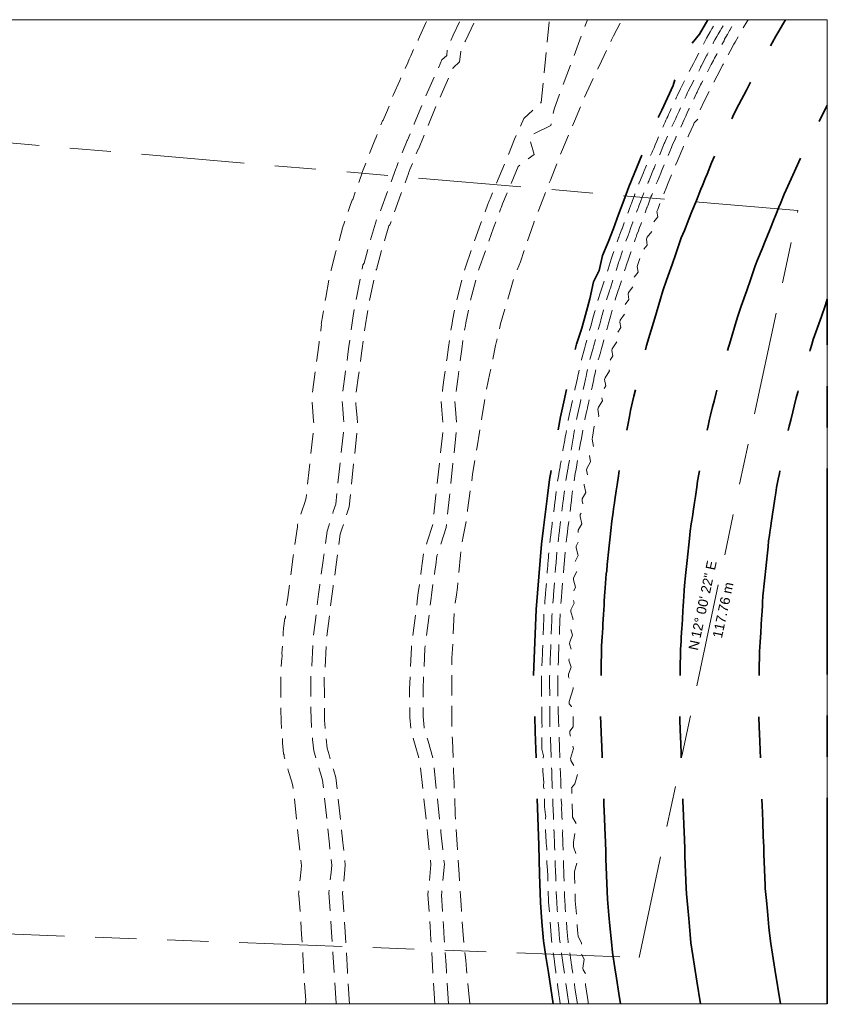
# Model space of a CAD drawing. Header units: millimetres. Extents: x -116676 to 202389, y -76107 to 75729.
# Tile 34 of 34: x 77807 to 202389, y -76107 to 75729. Entities that reach past the tile are written whole.
import ezdxf

# ---------------------------------------------------------------- set-up
doc = ezdxf.new("R2010")
doc.units = ezdxf.units.MM
doc.header["$LTSCALE"] = 1000
for name, pattern in [('Center', [50.8, 31.75, -6.35, 6.35, -6.35]), ('Double dash', [42.8625, 15.875, -4.7625, 6.35, -4.7625, 6.35, -4.7625]), ('HIDDEN2', [4.7625, 3.175, -1.5875])]:
    doc.linetypes.add(name, pattern=pattern)
for name, color, linetype, lineweight in [('C-PROP-LINE', 91, 'Double dash', 9), ('C-PROP-LINE-IDEN', 91, 'Continuous', 9), ('C-TOPO', 7, 'Continuous', 9), ('C-TOPO-MAJR', 9, 'Center', 35), ('C-TOPO-MINR', 8, 'HIDDEN2', 9)]:
    doc.layers.add(name, color=color, linetype=linetype, lineweight=lineweight)
doc.styles.add('Arial', font='arial.ttf', dxfattribs={"height": 1500})

# ---------------------------------------------------------------- blocks, each defined once
blk = doc.blocks.new('Family - ___-111661-Site')
at = {"layer": 'C-PROP-LINE'}
for p, q in [((-57744, 68231), (-59657, -60189)), ((197841, 46283), (-57744, 68231)), ((173346, -68896), (197841, 46283)), ((-59657, -60189), (173346, -68896))]:
    blk.add_line(p, q, dxfattribs=at)

msp = doc.modelspace()

# ---------------------------------------------------------------- linework, layer by layer
at = {"layer": 'C-TOPO'}
for p, q in [((202389, 75729), (21322, 75729)), ((202389, -76034), (202389, 75729)), ((202389, 75729), (202389, -76034)), ((-89808, -76034), (202389, -76034))]:
    msp.add_line(p, q, dxfattribs=at)
at = {"layer": 'C-TOPO-MAJR'}
msp.add_line((202389, -76034), (202389, 32616, 5000), dxfattribs=at)
at = {"layer": 'C-TOPO-MAJR', "flags": 128}
msp.add_lwpolyline([(160111, -76034), (159734, -73607), (159358, -71179), (158982, -68752), (158606, -66324), (158376, -63366), (158146, -60408), (158010, -56023), (157874, -51639), (157739, -47254), (157603, -42869), (157468, -38485), (157332, -34100), (157197, -29715), (157061, -25331), (157162, -22798), (157262, -20266), (157363, -17733), (157464, -15201), (157671, -12682), (157879, -10163), (158086, -7644), (158293, -5125), (158607, -2641), (158921, -158), (159235, 2325), (159550, 4808), (159970, 7231), (160390, 9655), (160811, 12078), (161231, 14502), (161742, 16789), (162252, 19076), (162464, 21463), (163273, 23650), (163683, 25704), (164518, 28170), (165233, 30768), (165762, 32691), (166341, 35290), (167176, 37043), (167699, 39365), (168589, 41396), (169385, 43539), (170181, 45682), (170977, 47825), (171774, 49967), (172604, 51974), (173435, 53980), (174266, 55987), (175097, 57993), (175971, 59895), (176845, 61797), (177720, 63699), (178594, 65600), (179268, 67624), (180625, 69536), (181335, 71828), (182655, 73471), (183956, 75729)], dxfattribs=at)
at = {"layer": 'C-TOPO-MAJR', "elevation": 5000, "flags": 128}
for points in [[(170472, -76034), (170221, -74422), (169859, -72079), (169608, -70467), (169246, -68124), (169092, -66467), (168865, -64013), (168711, -62357), (168484, -59903), (168433, -58720), (168230, -53673), (168214, -52853), (168208, -52569), (168153, -51092), (168071, -48902), (168015, -47425), (167933, -45235), (167851, -43045), (167784, -41688), (167740, -40092), (167658, -37901), (167602, -36425), (167520, -34234), (167464, -32758), (167382, -30568), (167401, -29590), (167430, -28139), (167449, -27161), (167477, -25711), (167496, -24733), (167525, -23283), (167543, -22305), (167572, -20855), (167659, -19410), (167690, -18898), (167747, -17930), (167775, -17461), (167862, -16016), (167949, -14571), (167980, -14059), (168038, -13091), (168066, -12622), (168153, -11177), (168301, -9748), (168353, -9241), (168451, -8285), (168499, -7822), (168647, -6392), (168746, -5429), (168894, -4000), (168993, -3037), (169141, -1608), (169349, -210), (169423, 285), (169562, 1220), (169629, 1674), (169837, 3072), (169977, 4013), (170185, 5411), (170325, 6353), (170533, 7751), (170800, 9103), (170895, 9582), (171073, 10485), (171159, 10924), (171426, 12275), (171606, 13186), (171873, 14538), (172053, 15448), (172320, 16800), (172539, 17676), (172864, 18978), (173083, 19854), (173408, 21156), (173627, 22032), (173953, 23334), (174171, 24210), (174497, 25512), (175006, 27206), (175763, 29722), (176018, 30569), (176396, 31827), (176651, 32675), (177030, 33933), (177600, 35570), (178447, 38000), (179017, 39638), (179864, 42068), (180335, 43240), (181030, 44966), (181501, 46137), (182196, 47863), (182890, 49589), (183129, 50183), (183597, 51347), (183833, 51933), (184528, 53659), (185212, 55146), (186253, 57407), (186937, 58894), (187979, 61155), (188751, 62651), (189903, 64878), (190676, 66374), (191828, 68601), (192274, 69376), (193076, 70767), (193435, 71390), (193881, 72165), (194462, 73172), (194908, 73947), (195488, 74954), (195935, 75729)], [(182809, -76034), (182267, -72549), (181906, -70215), (181654, -68594), (181350, -66628), (181231, -65342), (181003, -62888), (180850, -61232), (180650, -59080), (180614, -58215), (180416, -53306), (180402, -52611), (180395, -52224), (180335, -50633), (180253, -48446), (180197, -46966), (180115, -44779), (180030, -42516), (179966, -41218), (179924, -39694), (179840, -37445), (179784, -35965), (179702, -33779), (179646, -32299), (179577, -30457), (179590, -29824), (179618, -28379), (179637, -27396), (179665, -25951), (179684, -24968), (179713, -23523), (179732, -22540), (179755, -21341), (179828, -20142), (179859, -19625), (179916, -18657), (179944, -18188), (180031, -16749), (180118, -15303), (180149, -14796), (180207, -13818), (180235, -13346), (180306, -12171), (180427, -11003), (180479, -10491), (180578, -9534), (180626, -9071), (180773, -7648), (180873, -6679), (181020, -5255), (181120, -4286), (181239, -3134), (181407, -2005), (181482, -1504), (181620, -569), (181688, -116), (181895, 1276), (182035, 2224), (182243, 3616), (182383, 4564), (182548, 5670), (182759, 6739), (182855, 7224), (183033, 8127), (183119, 8565), (183385, 9911), (183566, 10828), (183832, 12173), (184013, 13090), (184221, 14140), (184366, 14724), (184690, 16020), (184911, 16902), (185235, 18198), (185455, 19080), (185779, 20376), (185999, 21258), (186254, 22277), (186681, 23698), (187437, 26209), (187693, 27062), (188070, 28314), (188326, 29167), (188628, 30171), (189113, 31563), (189958, 33988), (190530, 35630), (191281, 37784), (191645, 38690), (192339, 40414), (192811, 41588), (193505, 43312), (194199, 45038), (194440, 45635), (194907, 46798), (195142, 47381), (195727, 48834), (196285, 50049), (197327, 52309), (198011, 53797), (198937, 55805), (199581, 57054), (200734, 59282), (201506, 60778), (202389, 62485)], [(195146, -76034), (194313, -70676), (193953, -68351), (193700, -66721), (193454, -65132), (193369, -64217), (193142, -61763), (192988, -60107), (192817, -58258), (192794, -57711), (192602, -52940), (192590, -52375), (192581, -51879), (192517, -50173), (192435, -47990), (192379, -46507), (192297, -44323), (192210, -41987), (192149, -40748), (192108, -39297), (192022, -36990), (191966, -35506), (191884, -33323), (191828, -31839), (191773, -30346), (191778, -30059), (191806, -28619), (191825, -27631), (191854, -26191), (191873, -25203), (191901, -23763), (191920, -22774), (191939, -21828), (191996, -20875), (192027, -20351), (192085, -19384), (192113, -18915), (192200, -17481), (192287, -16036), (192317, -15534), (192376, -14545), (192404, -14070), (192458, -13165), (192552, -12258), (192606, -11740), (192704, -10784), (192752, -10320), (192899, -8903), (192999, -7928), (193146, -6511), (193246, -5536), (193337, -4660), (193465, -3801), (193540, -3293), (193679, -2358), (193746, -1905), (193953, -519), (194094, 435), (194300, 1821), (194442, 2775), (194563, 3589), (194718, 4374), (194815, 4866), (194993, 5769), (195080, 6207), (195345, 7546), (195527, 8470), (195791, 9808), (195973, 10732), (196121, 11480), (196194, 11772), (196517, 13062), (196739, 13950), (197061, 15240), (197283, 16128), (197605, 17418), (197827, 18306), (198011, 19042), (198356, 20191), (199110, 22696), (199368, 23554), (199743, 24801), (200001, 25659), (200227, 26408), (200626, 27555), (201469, 29975), (202043, 31623), (202389, 32616)]]:
    msp.add_lwpolyline(points, dxfattribs=at)
at = {"layer": 'C-TOPO-MINR', "flags": 128}
for points, elevation in [([(121902, -76034), (121882, -75763), (121935, -75535), (121740, -72494), (121674, -71469), (121479, -68427), (121414, -67403), (121283, -65353), (120892, -59270), (120813, -59082), (120856, -58850), (121007, -57422), (121066, -56772), (121216, -55344), (121275, -54694), (120974, -51888), (119965, -42464), (119765, -41793), (119294, -40209), (119094, -39537), (118623, -37953), (118587, -37636), (118507, -37494), (118373, -35794), (118319, -35061), (118185, -33361), (118131, -32629), (118102, -29978), (118102, -29454), (118102, -28929), (118073, -26279), (118073, -25755), (118074, -25230), (118222, -22679), (118290, -22581), (118307, -22196), (118249, -22079), (118308, -21360), (118457, -18809), (118516, -18090), (118714, -16617), (118793, -16499), (118838, -16139), (118788, -16017), (118987, -14544), (119101, -13730), (119300, -12258), (119498, -10785), (119613, -9971), (120010, -7026), (120124, -6212), (120239, -5398), (120636, -2452), (120684, -2109), (121112, -773), (121343, -56), (121771, 1281), (122001, 1998), (122275, 4548), (123204, 13205), (123151, 13840), (123025, 15317), (122972, 15952), (122846, 17429), (122862, 17578), (122816, 17746), (122896, 17854), (123425, 21748), (123630, 23251), (123895, 25198), (123997, 25950), (124262, 27897), (124364, 28648), (124320, 28790), (124573, 30222), (124676, 30839), (124929, 32271), (125033, 32888), (125539, 35753), (125628, 35877), (125737, 36419), (125696, 36542), (125836, 37109), (126493, 39602), (126633, 40169), (126736, 40298), (127394, 42790), (127560, 43350), (127535, 43485), (128078, 45030), (128306, 45699), (128850, 47244), (129077, 47912), (129178, 48000), (130265, 51090), (130585, 51947), (130568, 52085), (131403, 54162), (131601, 54659), (131764, 55077), (132599, 57155), (132779, 57612), (132960, 58070), (133795, 60147), (133892, 60213), (134388, 61405), (135223, 63482), (135224, 63651), (135465, 64195), (136443, 66362), (136684, 66906), (137661, 69073), (137902, 69617), (138143, 70161), (139120, 72328), (139245, 72443), (139264, 72639), (139483, 73100), (140461, 75267), (140680, 75729)], -1000), ([(126608, -75940), (126368, -72196), (126302, -71174), (126107, -68130), (126042, -67108), (125911, -65058), (125515, -58893), (125622, -57874), (125681, -57224), (125832, -55796), (125935, -54655), (125585, -51393), (124531, -41548), (124210, -40470), (123739, -38886), (123539, -38215), (123184, -37023), (122984, -35262), (122944, -34710), (122809, -33010), (122767, -32435), (122740, -29953), (122740, -29455), (122740, -28904), (122690, -24375), (122863, -24126), (123058, -19791), (123589, -15511), (123552, -15422), (123896, -12878), (124093, -11417), (124207, -10603), (124604, -7658), (124717, -6857), (124833, -6030), (125222, -3144), (125528, -2189), (125758, -1472), (126187, -136), (126562, 1033), (126886, 4053), (127862, 13149), (127772, 14230), (127646, 15707), (127593, 16341), (127507, 17348), (128020, 21124), (128225, 22624), (128490, 24574), (128592, 25322), (128857, 27272), (129192, 29726), (129247, 30052), (129500, 31484), (129603, 32100), (130763, 37907), (130970, 38166), (131859, 41538), (132920, 45107), (133145, 45302), (134626, 49510), (135834, 52754), (135916, 52960), (136077, 53373), (137581, 57114), (137644, 57156), (138680, 59649), (140143, 63286), (140677, 64470), (140918, 65014), (141895, 67181), (142143, 67740), (142940, 69541), (143683, 70225), (143800, 71391), (144670, 73319), (145813, 75729)], -1500), ([(128701, -76107), (128704, -76093), (128445, -72063), (128380, -71041), (128185, -67997), (128120, -66975), (127989, -64926), (127604, -58935), (127695, -58077), (127754, -57426), (127904, -55999), (128027, -54637), (127655, -51171), (126581, -41137), (126206, -39876), (125734, -38292), (125535, -37621), (125232, -36605), (125057, -35069), (125020, -34552), (124885, -32852), (124848, -32348), (124822, -29942), (124822, -29455), (124822, -28893), (124779, -25016), (124916, -24820), (125134, -19966), (125722, -15229), (125690, -15151), (125959, -13156), (126155, -11701), (126270, -10887), (126667, -7942), (126779, -7146), (126895, -6314), (127261, -3605), (127511, -2825), (127741, -2108), (128170, -771), (128609, 599), (128956, 3831), (129953, 13124), (129847, 14404), (129721, 15881), (129668, 16516), (129601, 17296), (130083, 20843), (130288, 22342), (130553, 24293), (130655, 25041), (130920, 26992), (131251, 29413), (131299, 29698), (131552, 31130), (131651, 31724), (132705, 37002), (132870, 37209), (133864, 40976), (134743, 43932), (134926, 44091), (136584, 48801), (137777, 52005), (137854, 52197), (138013, 52608), (139276, 55749), (139328, 55784), (140608, 58861), (142058, 62469), (142578, 63621), (142819, 64165), (143796, 66332), (144047, 66898), (144668, 68302), (145675, 69229), (145837, 70845), (146559, 72445), (148118, 75729)], -2000), ([(141868, -76034), (141559, -71221), (141494, -70206), (141298, -67155), (141233, -66140), (141103, -64090), (140788, -59190), (140832, -58707), (140982, -57279), (141231, -54528), (140721, -49770), (139518, -38542), (138800, -36129), (138329, -34545), (138157, -33967), (138144, -33849), (138122, -33556), (137988, -31856), (137983, -31798), (137962, -29871), (137962, -29459), (137963, -28823), (137948, -27515), (138238, -21072), (139183, -13449), (139180, -13442), (139287, -12679), (139685, -9734), (139791, -8973), (139913, -8106), (140128, -6512), (140254, -6121), (140682, -4784), (141532, -2136), (142021, 2429), (143152, 12965), (142941, 15508), (142817, 16961), (143104, 19074), (143308, 20564), (143574, 22524), (143675, 23263), (143941, 25223), (144243, 27435), (144248, 27467), (144501, 28899), (144577, 29348), (145168, 32310), (146518, 37427), (146557, 37558), (148939, 44326), (150037, 47274), (150081, 47382), (150234, 47779), (150363, 48098), (152770, 53887), (154148, 57314), (154575, 58260), (154816, 58804), (155571, 60478), (158250, 62944), (159535, 75729)], -2000), ([(143954, -76034), (143637, -71087), (143572, -70073), (143376, -67021), (143311, -66007), (143181, -63958), (142876, -59217), (142904, -58910), (143055, -57482), (143323, -54510), (142791, -49548), (141568, -38131), (140796, -35535), (140325, -33951), (140211, -33569), (140199, -33398), (140065, -31710), (140044, -29860), (140044, -29459), (140045, -28811), (140031, -27550), (140315, -21247), (141277, -13486), (141350, -12963), (141747, -10018), (141853, -9263), (141976, -8390), (142167, -6973), (142236, -6756), (142665, -5420), (143579, -2570), (144092, 2207), (145244, 12940), (145016, 15683), (144911, 16909), (145167, 18794), (145371, 20283), (145637, 22244), (145738, 22981), (146004, 24943), (146301, 27120), (146553, 28546), (146625, 28972), (147198, 31840), (148523, 36864), (148538, 36916), (150897, 43617), (151980, 46524), (152018, 46619), (152171, 47013), (152290, 47310), (154698, 53099), (157159, 54961), (156476, 57410), (156717, 57954), (159728, 59389), (160242, 61948), (165379, 75729)], -1500), ([(147256, -76034), (146869, -72157), (146737, -70719), (146605, -69282), (146218, -65405), (146006, -62138), (145915, -60760), (145825, -59382), (145612, -56115), (145400, -52849), (145310, -51471), (145097, -48204), (145007, -46826), (144819, -42004), (144741, -40148), (144553, -35326), (144474, -33470), (144479, -29634), (144481, -28108), (144486, -24272), (144487, -22746), (144791, -16799), (144897, -14823), (145182, -12960), (145350, -11831), (145815, -6834), (145958, -5335), (146220, -3948), (146675, -1549), (146898, 102), (147436, 3929), (147661, 5580), (147823, 6577), (148195, 8840), (148358, 9838), (148730, 12101), (149101, 14364), (149264, 15362), (149636, 17625), (149799, 18623), (150346, 21235), (150512, 22042), (150679, 22849), (151226, 25461), (151482, 26648), (151991, 28816), (152511, 30574), (153938, 35505), (154339, 36557), (155042, 38391), (155844, 40756), (156094, 41487), (156345, 42218), (157147, 44582), (157476, 45408), (157884, 46432), (159013, 49318), (159342, 50144), (159671, 50970), (160715, 53653), (161208, 54879), (161537, 55705), (162840, 58790), (163388, 60080), (164690, 63164), (165239, 64454), (166642, 67418), (167180, 68549), (168583, 71514), (169121, 72645), (169428, 73233), (170716, 75729)], -1000), ([(161170, -76034), (161052, -75151), (161029, -74978), (161021, -74921), (160989, -74688), (160981, -74631), (160958, -74458), (160840, -73575), (160746, -72883), (160510, -71117), (160416, -70424), (160180, -68658), (160086, -67965), (159850, -66199), (159842, -66098), (159630, -63374), (159622, -63273), (159558, -62453), (159394, -60347), (159376, -59892), (159338, -58963), (159320, -58498), (159308, -58220), (159262, -56712), (159260, -56472), (159259, -56310), (159259, -56213), (159178, -54808), (159134, -54335), (159129, -53245), (159126, -52597), (159124, -52273), (159123, -52079), (159045, -51256), (159033, -51120), (158911, -49196), (158893, -48779), (158887, -48640), (158884, -48571), (158882, -48529), (158874, -48324), (158913, -47705), (158935, -47338), (158947, -47154), (158939, -46878), (158756, -45634), (158753, -45565), (158744, -45318), (158762, -44462), (158780, -44154), (158801, -43463), (158812, -43117), (158626, -42629), (158623, -42559), (158614, -42312), (158673, -41893), (158521, -40178), (158502, -39762), (158496, -39623), (158484, -39307), (158563, -38615), (158542, -38460), (158587, -37788), (158372, -36756), (158366, -36617), (158354, -36301), (158349, -35311), (158348, -35118), (158347, -34964), (158427, -34272), (158342, -33974), (158341, -33781), (158341, -33627), (158402, -33148), (158336, -32638), (158335, -32444), (158334, -32291), (158329, -31301), (158328, -31108), (158327, -30954), (158366, -30335), (158389, -29968), (158362, -29544), (158356, -29256), (158316, -28627), (158315, -28434), (158314, -28280), (158309, -27291), (158308, -27097), (158308, -26944), (158303, -25954), (158301, -25607), (158336, -24700), (158343, -24523), (158345, -24464), (158346, -24435), (158357, -24170), (158363, -23993), (158399, -23087), (158411, -22929), (158443, -22123), (158447, -21827), (158467, -21590), (158498, -20784), (158496, -20567), (158522, -20251), (158553, -19445), (158545, -19307), (158559, -18953), (158594, -18046), (158608, -17693), (158643, -16786), (158656, -16433), (158692, -15526), (158719, -15428), (158784, -14626), (158793, -14273), (158808, -14094), (158873, -13292), (158895, -13020), (158913, -12841), (158978, -12040), (158997, -11766), (159018, -11589), (159083, -10787), (159099, -10513), (159123, -10337), (159188, -9535), (159200, -9260), (159228, -9085), (159293, -8283), (159302, -8006), (159333, -7833), (159398, -7031), (159404, -6753), (159439, -6581), (159504, -5779), (159506, -5500), (159544, -5328), (159643, -4538), (159661, -4264), (159683, -4088), (159782, -3298), (159815, -3029), (159841, -2854), (159940, -2064), (159970, -1793), (159999, -1621), (160098, -831), (160125, -558), (160157, -388), (160256, 403), (160280, 677), (160315, 846), (160414, 1636), (160435, 1913), (160474, 2079), (160573, 2869), (160590, 3148), (160632, 3313), (160731, 4103), (160745, 4384), (160790, 4546), (160923, 5317), (160952, 5589), (160982, 5760), (161115, 6531), (161160, 6795), (161193, 6963), (161326, 7734), (161368, 8000), (161404, 8166), (161536, 8937), (161575, 9206), (161615, 9369), (161747, 10140), (161783, 10411), (161825, 10572), (161958, 11343), (161991, 11617), (162036, 11775), (162169, 12546), (162198, 12822), (162247, 12977), (162380, 13749), (162406, 14028), (162458, 14180), (162624, 14925), (162666, 15193), (162703, 15357), (162869, 16102), (162926, 16358), (163113, 17196), (163149, 17360), (163162, 17414), (163210, 17631), (163222, 17686), (163259, 17849), (163446, 18688), (163511, 18980), (163677, 19725), (163706, 19853), (163779, 20179), (163966, 21018), (163998, 21164), (164239, 22242), (164331, 22654), (164486, 23348), (164931, 24964), (165104, 25593), (165549, 27209), (165723, 27839), (165896, 28469), (166341, 30085), (166515, 30715), (166960, 32331), (167465, 33887), (167662, 34494), (168168, 36051), (168365, 36658), (168562, 37265), (169067, 38821), (169264, 39428), (169769, 40985), (170121, 41913), (170190, 42095), (170213, 42155), (170285, 42349), (170298, 42386), (170338, 42497), (170593, 43192), (170689, 43426), (170718, 43496), (170772, 43642), (171051, 44408), (171192, 44751), (171257, 44938), (171416, 45400), (171609, 45867), (171717, 46159), (171825, 46451), (172074, 47169), (172177, 47379), (172285, 47671), (172486, 48273), (172637, 48599), (172669, 48664), (172723, 48809), (172745, 48891), (172898, 49376), (173097, 49820), (173212, 50100), (173326, 50453), (173564, 51028), (173680, 51309), (173982, 52021), (174098, 52301), (174155, 52446), (174400, 53014), (174516, 53294), (174570, 53443), (174818, 54007), (174934, 54287), (174984, 54440), (175236, 55000), (175352, 55280), (175398, 55436), (175655, 55993), (175770, 56273), (175813, 56433), (176073, 56986), (176188, 57266), (176227, 57430), (176491, 57979), (176616, 58250), (176918, 58963), (177043, 59235), (177168, 59507), (177365, 59935), (177498, 60224), (177649, 60554), (177774, 60825), (177915, 61132), (178048, 61420), (178255, 61872), (178380, 62144), (178505, 62416), (178883, 63237), (178987, 63463), (179018, 63531), (179061, 63625), (179143, 63802), (179236, 64006), (179718, 65053), (180444, 66460), (180726, 67008), (181452, 68414), (181735, 68963), (182018, 69511), (182744, 70917), (183027, 71465), (183753, 72872), (184334, 73881), (184530, 74222), (184575, 74300), (184866, 74805), (184987, 75015), (185278, 75519), (185398, 75729)], 1000), ([(162505, -76034), (162305, -74633), (162152, -73544), (161952, -72143), (161799, -71054), (161599, -69653), (161446, -68564), (161247, -67163), (161094, -66074), (161030, -65262), (161006, -64946), (160998, -64840), (160993, -64787), (160969, -64466), (160964, -64414), (160956, -64308), (160932, -63991), (160868, -63180), (160742, -61557), (160643, -60286), (160614, -59575), (160585, -58805), (160548, -57856), (160511, -56830), (160510, -56697), (160492, -56376), (160464, -55713), (160448, -55275), (160431, -54853), (160414, -54366), (160394, -53802), (160379, -53373), (160377, -53107), (160360, -52920), (160332, -52257), (160315, -51859), (160299, -51397), (160289, -51144), (160281, -50844), (160261, -50317), (160247, -49917), (160232, -49592), (160209, -49063), (160200, -48801), (160183, -48403), (160167, -47941), (160156, -47688), (160133, -47012), (160129, -46833), (160114, -46461), (160100, -46135), (160095, -46007), (160067, -45344), (160051, -44906), (160034, -44484), (160024, -44231), (160001, -43556), (159997, -43348), (159982, -43004), (159968, -42679), (159963, -42551), (159935, -41888), (159919, -41450), (159902, -41028), (159875, -40258), (159869, -40100), (159850, -39548), (159831, -39094), (159803, -38432), (159787, -37994), (159770, -37572), (159743, -36801), (159737, -36643), (159718, -36092), (159699, -35638), (159689, -35381), (159655, -34537), (159623, -33661), (159611, -33345), (159604, -33187), (159586, -32635), (159583, -32217), (159581, -31799), (159579, -31341), (159577, -30884), (159575, -30466), (159572, -30009), (159571, -29769), (159570, -29590), (159568, -29133), (159567, -28893), (159566, -28715), (159565, -28447), (159564, -28258), (159563, -28018), (159562, -27839), (159560, -27571), (159559, -27382), (159558, -27142), (159557, -26964), (159555, -26506), (159553, -26088), (159551, -25631), (159556, -25493), (159572, -25080), (159597, -24426), (159648, -23123), (159698, -21821), (159728, -21069), (159738, -20800), (159745, -20616), (159752, -20432), (159788, -19516), (159815, -18811), (159838, -18225), (159842, -18108), (159847, -17992), (159891, -16855), (159910, -16367), (159916, -16203), (159929, -15876), (159939, -15601), (159954, -15418), (160127, -13291), (160142, -13108), (160157, -12925), (160329, -10797), (160344, -10614), (160359, -10431), (160532, -8304), (160547, -8121), (160562, -7938), (160734, -5811), (160749, -5628), (160772, -5447), (161035, -3351), (161057, -3171), (161080, -2991), (161343, -894), (161365, -714), (161388, -534), (161651, 1563), (161673, 1743), (161696, 1923), (161959, 4020), (161981, 4200), (162012, 4376), (162364, 6421), (162394, 6596), (162424, 6772), (162776, 8817), (162807, 8993), (162837, 9169), (163189, 11213), (163220, 11389), (163250, 11565), (163602, 13610), (163632, 13786), (163670, 13956), (164111, 15931), (164149, 16100), (164376, 17116), (164666, 18415), (164714, 18631), (164924, 19573), (165089, 20312), (165182, 20730), (165314, 21320), (165651, 22829), (165699, 23045), (165756, 23253), (166256, 25068), (166313, 25276), (166371, 25484), (166871, 27300), (166928, 27508), (167014, 27820), (167087, 28087), (167383, 29160), (167456, 29427), (167542, 29739), (167628, 30052), (167702, 30319), (167997, 31392), (168071, 31659), (168157, 31971), (168222, 32171), (168790, 33921), (168855, 34122), (168920, 34322), (169488, 36072), (169553, 36272), (169618, 36473), (170187, 38223), (170252, 38423), (170317, 38624), (170885, 40374), (170950, 40574), (171022, 40767), (171646, 42451), (171717, 42644), (171801, 42872), (172101, 43679), (172400, 44487), (172484, 44714), (172592, 45004), (172868, 45750), (173167, 46557), (173251, 46785), (173336, 47012), (173436, 47282), (173567, 47637), (173834, 48357), (173934, 48627), (174019, 48855), (174079, 49001), (174779, 50696), (174839, 50842), (174899, 50987), (175599, 52683), (175659, 52829), (175720, 52974), (176420, 54670), (176480, 54815), (176540, 54961), (177240, 56657), (177300, 56802), (177365, 56944), (178121, 58587), (178186, 58728), (178251, 58870), (179006, 60513), (179071, 60654), (179195, 60924), (179514, 61617), (179859, 62368), (179956, 62580), (180080, 62850), (180186, 63080), (180335, 63403), (180612, 64006), (180718, 64236), (180842, 64506), (180935, 64687), (181750, 66267), (181844, 66448), (181937, 66629), (182752, 68209), (182846, 68390), (182939, 68570), (183754, 70150), (183848, 70331), (183941, 70512), (184757, 72092), (184850, 72273), (185062, 72641), (185348, 73137), (185559, 73504), (185845, 74001), (186057, 74368), (186343, 74865), (186449, 75049), (186592, 75297), (186698, 75480), (186841, 75729)], 2000), ([(163830, -76034), (163515, -73908), (163457, -73513), (163398, -73097), (163360, -72830), (163133, -71289), (163084, -70991), (163004, -70458), (162967, -70214), (162948, -70092), (162827, -69248), (162791, -69003), (162711, -68470), (162630, -67937), (162594, -67692), (162575, -67570), (162454, -66726), (162417, -66482), (162337, -65949), (162314, -65648), (162249, -64818), (162226, -64518), (162208, -64292), (162115, -63087), (162068, -62486), (162047, -62211), (162036, -62074), (161971, -61238), (161960, -61100), (161939, -60825), (161892, -60225), (161882, -59937), (161871, -59628), (161815, -58031), (161758, -56318), (161757, -56212), (161731, -55489), (161726, -55342), (161719, -55122), (161706, -54754), (161680, -54018), (161661, -53560), (161623, -52411), (161619, -52309), (161596, -51379), (161591, -51242), (161583, -51036), (161570, -50692), (161545, -50005), (161527, -49622), (161568, -49413), (161489, -48504), (161485, -48402), (161484, -48371), (161456, -47142), (161448, -46950), (161435, -46631), (161410, -45992), (161392, -45684), (161434, -45504), (161355, -44597), (161350, -44495), (161349, -44464), (161320, -43041), (161313, -42864), (161300, -42569), (161275, -41979), (161258, -41746), (161300, -41596), (161220, -40690), (161215, -40557), (161213, -40506), (161177, -38779), (161165, -38508), (161140, -37966), (161123, -37808), (161086, -36784), (161081, -36650), (161079, -36599), (161075, -36496), (161030, -34446), (161005, -33953), (160951, -32877), (160946, -32744), (160944, -32692), (160941, -32589), (160895, -30385), (160893, -30125), (160870, -29940), (160817, -28970), (160816, -28802), (160816, -28718), (160815, -28634), (160809, -27312), (160809, -27259), (160808, -27206), (160808, -27145), (160804, -26272), (160801, -25823), (160801, -25655), (160814, -25306), (160823, -25082), (160860, -24125), (160897, -23160), (160935, -22195), (160972, -21238), (160980, -21014), (160994, -20665), (161007, -20316), (161016, -20093), (161060, -18967), (161091, -18170), (161121, -17374), (161139, -16923), (161174, -16025), (161187, -15675), (161215, -15328), (161332, -13898), (161389, -13196), (161446, -12493), (161562, -11063), (161590, -10716), (161618, -10369), (161745, -8805), (161791, -8236), (161838, -7667), (161964, -6103), (161993, -5756), (162036, -5414), (162212, -4005), (162299, -3313), (162386, -2621), (162562, -1212), (162605, -870), (162648, -528), (162825, 882), (162911, 1573), (162998, 2265), (163175, 3675), (163218, 4016), (163275, 4350), (163512, 5724), (163628, 6398), (163744, 7073), (163981, 8447), (164038, 8780), (164096, 9113), (164332, 10488), (164449, 11162), (164837, 13418), (164859, 13544), (164985, 14092), (165042, 14343), (165241, 15234), (165282, 15425), (165372, 15843), (165408, 15973), (165534, 16521), (165607, 16832), (165806, 17723), (165831, 17855), (165885, 18143), (165957, 18403), (166106, 19069), (166142, 19293), (166358, 20261), (166398, 20442), (166615, 21411), (166655, 21592), (166871, 22561), (166912, 22742), (166960, 22917), (167174, 23694), (167232, 23904), (167280, 24046), (167328, 24221), (167539, 25011), (167649, 25349), (167661, 25386), (167697, 25524), (167847, 26117), (168017, 26653), (168066, 26828), (168155, 27223), (168386, 27957), (168434, 28132), (168463, 28329), (168755, 29260), (168803, 29435), (168851, 29610), (169078, 30542), (169171, 30739), (169220, 30914), (169386, 31648), (169540, 32043), (169595, 32211), (169718, 32731), (169915, 33340), (169970, 33509), (170067, 33798), (170269, 34402), (170323, 34570), (170416, 34864), (170622, 35463), (170677, 35632), (170765, 35931), (170975, 36525), (171030, 36693), (171114, 36998), (171328, 37586), (171383, 37755), (171463, 38064), (171682, 38647), (171736, 38816), (171812, 39131), (172035, 39709), (172090, 39878), (172161, 40197), (172388, 40770), (172448, 40933), (172530, 41241), (172747, 41826), (172807, 41988), (172889, 42210), (173027, 42583), (173248, 43179), (173371, 43509), (173431, 43672), (173608, 44149), (173746, 44521), (173934, 45031), (173995, 45193), (174055, 45356), (174332, 46105), (174464, 46460), (174558, 46715), (174571, 46750), (174591, 46803), (174632, 46912), (174679, 47039), (175182, 48398), (175297, 48675), (175811, 49921), (175998, 50375), (176186, 50828), (176700, 52075), (176815, 52351), (176929, 52628), (177443, 53874), (177631, 54327), (177818, 54781), (178332, 56027), (178447, 56304), (178908, 57286), (178951, 57378), (178966, 57408), (179012, 57509), (179021, 57529), (179047, 57588), (179385, 58331), (179508, 58570), (179525, 58603), (179595, 58754), (180100, 59828), (180109, 59854), (180323, 60357), (180570, 60837), (180640, 60987), (180792, 61371), (181047, 61926), (181170, 62121), (181240, 62272), (181516, 62939), (181701, 63254), (181771, 63405), (181985, 63952), (182232, 64387), (182311, 64539), (182488, 64970), (182772, 65522), (182851, 65674), (182990, 65938), (183285, 66495), (183364, 66647), (183493, 66905), (183799, 67468), (183877, 67620), (183996, 67872), (184284, 68431), (184498, 68839), (184825, 69414), (184904, 69566), (185001, 69807), (185339, 70387), (185417, 70539), (185504, 70774), (185852, 71360), (185930, 71513), (186007, 71741), (186365, 72334), (186454, 72487), (186546, 72713), (186708, 72996), (186804, 73161), (186933, 73385), (186977, 73462), (187259, 73952), (187315, 74048), (187348, 74105), (187630, 74595), (187718, 74749), (188283, 75729)], 3000), ([(165520, -76034), (165476, -75747), (165127, -73424), (165082, -73137), (165238, -71654), (164734, -70815), (164689, -70527), (164863, -69170), (164341, -68205), (164296, -67918), (164487, -66686), (163948, -65596), (163913, -65186), (163823, -64029), (163733, -62871), (163698, -62461), (163518, -60145), (163400, -56334), (163391, -56066), (163367, -55612), (163946, -53821), (163249, -51800), (163248, -51581), (163248, -51505), (163242, -51354), (163217, -51079), (163712, -48391), (163098, -47267), (163105, -47096), (163097, -46894), (162970, -42814), (162948, -42734), (163448, -42101), (163947, -40417), (162835, -38532), (162827, -38330), (162797, -38200), (163214, -36671), (162962, -35635), (162679, -34389), (162680, -33995), (163189, -33319), (163194, -30828), (162909, -30160), (162562, -29790), (162563, -29396), (163169, -27475), (163167, -27131), (162853, -26476), (162445, -25585), (162445, -25388), (162445, -25191), (162877, -24139), (162533, -23017), (162547, -22714), (162983, -21667), (162634, -20540), (162648, -20236), (163090, -19194), (162735, -18062), (162749, -17758), (163196, -16721), (162836, -15585), (162850, -15281), (163325, -14252), (163028, -13121), (163055, -12820), (163535, -11797), (163233, -10661), (163260, -10359), (163745, -9342), (163439, -8200), (163465, -7899), (163956, -6887), (163644, -5739), (163671, -5438), (164189, -4441), (163940, -3312), (163980, -3016), (164503, -2026), (164249, -890), (164289, -594), (164816, 388), (164558, 1532), (164598, 1828), (165130, 2803), (164867, 3954), (164907, 4250), (165467, 5204), (165267, 6321), (165319, 6609), (165883, 7554), (165679, 8680), (165731, 8968), (166300, 9903), (166091, 11038), (166143, 11326), (166503, 13397), (166555, 13685), (167163, 14614), (167004, 15683), (167069, 15960), (167697, 16940), (167518, 17958), (167582, 18236), (168232, 19266), (168032, 20234), (168096, 20511), (168766, 21592), (168545, 22510), (168610, 22787), (169314, 23870), (169144, 24714), (169220, 24982), (169929, 26054), (169753, 26909), (169829, 27177), (170545, 28239), (170363, 29104), (170439, 29372), (171160, 30423), (170973, 31299), (171049, 31567), (171794, 32591), (171655, 33426), (171742, 33685), (172490, 34698), (172348, 35544), (172434, 35802), (173187, 36806), (173040, 37662), (173647, 39521), (173819, 40037), (174584, 40977), (174507, 41882), (174620, 42174), (175409, 43151), (175309, 44019), (175421, 44311), (176234, 45326), (176110, 46156), (176223, 46448), (176911, 48293), (177626, 50011), (177738, 50303), (178452, 52021), (178554, 52258), (179268, 53976), (179371, 54214), (180085, 55932), (180187, 56169), (180904, 57731), (181007, 57968), (181724, 59529), (181860, 59826), (182659, 60599), (182578, 61387), (182714, 61683), (183432, 63245), (184298, 64923), (184359, 65041), (184540, 65391), (185406, 67069), (186271, 68747), (186452, 69097), (186513, 69215), (187379, 70893), (187978, 71933), (188173, 72271), (188772, 73311), (189970, 75391), (190165, 75729)], 4000)]:
    msp.add_lwpolyline(points, dxfattribs=dict(at, elevation=elevation))

# ---------------------------------------------------------------- block references
at = {"layer": 'C-PROP-LINE'}
msp.add_blockref('Family - ___-111661-Site', (0, 0), dxfattribs=at)

# ---------------------------------------------------------------- texts
at = {"layer": 'C-PROP-LINE-IDEN', "char_height": 1500, "attachment_point": 1, "rotation": 77.99395, "style": 'Arial'}
for s, insert, width in [('E', (183579, -8941), 1723.63), ('12° 00\' 22"', (181348, -19433), 12546.41), ('117.76 m', (184654, -19426), 10862.87), ('N', (180948, -21314), 1843.88)]:
    msp.add_mtext(s, dxfattribs=dict(at, insert=insert, width=width))

doc.saveas('drawing.dxf')
